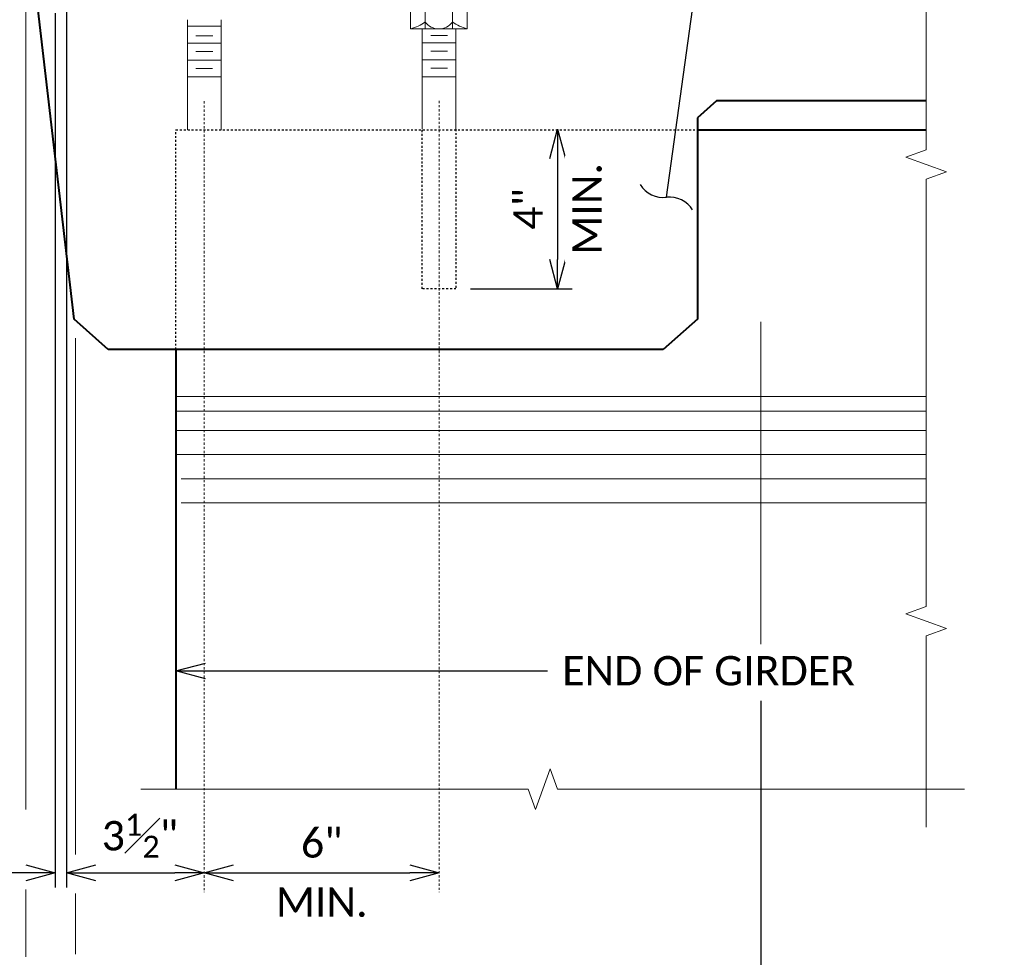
# Model space of a CAD drawing. Header units: metres. Extents: x -113 to 509, y -50 to 519.
# Tile 140 of 240: x -34 to 16, y 129 to 177. Entities that reach past the tile are written whole.
import ezdxf
from ezdxf import colors
from ezdxf.entities.mleader import LeaderData, LeaderLine
from ezdxf.math import Vec2, Vec3

# ---------------------------------------------------------------- set-up
doc = ezdxf.new("R2010")
doc.units = ezdxf.units.M
doc.header["$MEASUREMENT"] = 0
doc.linetypes.add('Wisdot2', pattern=[0.125, 0.0625, -0.0625])
doc.linetypes.add('Wisdot4', pattern=[0.28125, 0.125, -0.0625, 0.03125, -0.0625])
for name, color, linetype, lineweight in [('B_ANNO_BREAK', 7, 'Continuous', 18), ('B_ANNO_DIM', 7, 'Continuous', 18), ('B_CNTR', 1, 'Wisdot4', 18), ('B_DETAIL', 7, 'Continuous', 18), ('B_DETAIL_HIDDEN', 7, 'Wisdot2', 25), ('B_DETAIL_OBJ', 7, 'Continuous', 40), ('B_STEEL_BOLT', 3, 'Continuous', 18)]:
    doc.layers.add(name, color=color, linetype=linetype, lineweight=lineweight)
doc.styles.get("Standard").update_dxf_attribs({"font": 'calibri.ttf'})
doc.dimstyles.new('Annotative', dxfattribs={"dimscale": 0, "dimtxt": 0.0625, "dimasz": 0.0625, "dimexe": 0.03125, "dimexo": 0.03125, "dimgap": 0.03125, "dimtad": 1, "dimdec": 3, "dimzin": 3, "dimdsep": 46, "dimlunit": 4, "dimtxsty": 'Standard', "dimblk": 'OPEN30', "dimcen": 0.03125, "dimaunit": 1, "dimadec": 0, "dimazin": 3, "dimtfac": 0.75, "dimtdec": 3, "dimtofl": 0, "dimtmove": 0, "dimatfit": 3, "dimldrblk": 'OPEN30', "dimfxl": 1, "dimtfill": 1, "dimfrac": 1, "dimtolj": 1, "dimtzin": 0, "dimarcsym": 0})

# ---------------------------------------------------------------- blocks, each defined once
blk = doc.blocks.new('nut and washer')
at = {"layer": 'B_STEEL_BOLT', "linetype": 'Continuous', "lineweight": 18}
for p, q in [((-1.43, -0.777), (-1.43, 0.303)), ((-0.686, -0.777), (-0.686, 0.303)), ((0.709, 0.303), (0.709, -0.777)), ((1.453, 0.303), (1.453, -0.777)), ((1.453, -0.777), (-1.43, -0.777))]:
    blk.add_line(p, q, dxfattribs=at)
at = {"layer": 'B_STEEL_BOLT', "linetype": 'Continuous', "lineweight": 18, "flags": 128}
blk.add_lwpolyline([(-1.712, 0.303), (1.713, 0.303), (1.713, 0.777), (-1.712, 0.777), (-1.712, 0.303)], dxfattribs=at)
at = {"layer": 'B_STEEL_BOLT', "linetype": 'Continuous', "lineweight": 18}
blk.add_arc((0.011, 0.087), 0.863, 216.0804, 323.9196, dxfattribs=at)
for centre, major_axis, start_param, end_param in [((-2.262, 1.557), (2.658, 0), 5.030858, 5.347152), ((2.285, 1.557), (-2.658, 0), 0.936034, 1.252328)]:
    blk.add_ellipse(centre, major_axis=major_axis, ratio=0.924121, start_param=start_param, end_param=end_param, dxfattribs=at)
blk = doc.blocks.new('_Integral')
at = {"color": 0, "linetype": 'ByBlock', "lineweight": -2}
for centre, start, end in [((0.439, 0.118), 129, 195), ((-0.439, -0.118), 309, 15)]:
    blk.add_arc(centre, 0.454, start, end, dxfattribs=at)
blk = doc.blocks.new('_Open30')
at = {"color": 0, "linetype": 'ByBlock', "lineweight": -2}
for p, q in [((-1, 0.268), (0, 0)), ((0, 0), (-1, -0.268)), ((0, 0), (-1, 0))]:
    blk.add_line(p, q, dxfattribs=at)
blk = doc.blocks.new('*D1664')
at = {"layer": 'B_ANNO_DIM', "color": 0, "lineweight": -2, "transparency": 16777216}
for p, q in [((105.985, 219.731), (105.985, 214.582)), ((101.546, 213.082), (106.735, 213.082))]:
    blk.add_line(p, q, dxfattribs=at)
at = {"layer": 'Defpoints', "color": 0, "transparency": 16777216}
for p in [(105.985, 221.231), (100.796, 213.082), (105.985, 213.082)]:
    blk.add_point(p, dxfattribs=at)
at = {"layer": 'B_ANNO_DIM', "color": 0, "lineweight": -2, "transparency": 16777216, "xscale": 1.5, "yscale": 1.5, "zscale": 1.5}
for p, rotation in [((105.985, 221.231), 90), ((105.985, 213.082), 270)]:
    blk.add_blockref('_Open30', p, dxfattribs=dict(at, rotation=rotation))
at = {"layer": 'B_ANNO_DIM', "color": 0, "transparency": 16777216, "insert": (104.481, 217.156), "char_height": 1.5, "attachment_point": 5, "rotation": 90, "bg_fill": 3, "box_fill_scale": 1.25, "bg_fill_color": 256, "bg_fill_true_color": 13158600, "bg_fill_transparency": 0}
blk.add_mtext('\\A1;4"', dxfattribs=at)
at = {"layer": 'B_ANNO_DIM', "color": 0, "transparency": 16777216, "insert": (107.49, 217.156), "char_height": 1.5, "attachment_point": 5, "rotation": 90, "bg_fill": 3, "box_fill_scale": 1.25, "bg_fill_color": 256, "bg_fill_true_color": 13158600, "bg_fill_transparency": 0}
blk.add_mtext('\\A1;MIN.', dxfattribs=at)
blk = doc.blocks.new('*D1665')
at = {"layer": 'B_ANNO_DIM', "color": 0, "lineweight": -2, "transparency": 16777216}
for p, q in [((116.365, 192.047), (116.365, 163.615)), ((81.366, 177.399), (81.366, 163.615)), ((114.865, 164.365), (82.866, 164.365))]:
    blk.add_line(p, q, dxfattribs=at)
at = {"layer": 'Defpoints', "color": 0, "transparency": 16777216}
for p in [(116.365, 192.797), (81.366, 178.149), (81.366, 164.365)]:
    blk.add_point(p, dxfattribs=at)
at = {"layer": 'B_ANNO_DIM', "color": 0, "lineweight": -2, "transparency": 16777216, "xscale": 1.5, "yscale": 1.5, "zscale": 1.5, "rotation": 180}
blk.add_blockref('_Open30', (81.366, 164.365), dxfattribs=at)
at = {"layer": 'B_ANNO_DIM', "color": 0, "lineweight": -2, "transparency": 16777216, "xscale": 1.5, "yscale": 1.5, "zscale": 1.5}
blk.add_blockref('_Open30', (116.365, 164.365), dxfattribs=at)
at = {"layer": 'B_ANNO_DIM', "color": 0, "transparency": 16777216, "insert": (98.865, 165.883), "char_height": 1.5, "attachment_point": 5, "bg_fill": 3, "box_fill_scale": 1.25, "bg_fill_color": 256, "bg_fill_true_color": 13158600, "bg_fill_transparency": 0}
blk.add_mtext('\\A1;2\'-6"', dxfattribs=at)
blk = doc.blocks.new('*D1686')
at = {"layer": 'B_ANNO_DIM', "color": 0, "lineweight": -2, "transparency": 16777216}
blk.add_line((89.444, 183.267), (98.438, 183.267), dxfattribs=at)
at = {"layer": 'Defpoints', "color": 0, "transparency": 16777216}
for p in [(87.944, 183.267), (99.938, 183.267), (99.938, 183.267)]:
    blk.add_point(p, dxfattribs=at)
at = {"layer": 'B_ANNO_DIM', "color": 0, "lineweight": -2, "transparency": 16777216, "xscale": 1.5, "yscale": 1.5, "zscale": 1.5, "rotation": 180}
blk.add_blockref('_Open30', (87.944, 183.267), dxfattribs=at)
at = {"layer": 'B_ANNO_DIM', "color": 0, "lineweight": -2, "transparency": 16777216, "xscale": 1.5, "yscale": 1.5, "zscale": 1.5}
blk.add_blockref('_Open30', (99.938, 183.267), dxfattribs=at)
at = {"layer": 'B_ANNO_DIM', "color": 0, "transparency": 16777216, "char_height": 1.5, "attachment_point": 5, "bg_fill": 3, "box_fill_scale": 1.25, "bg_fill_color": 256, "bg_fill_true_color": 13158600, "bg_fill_transparency": 0}
for s, insert in [('\\A1;6"', (93.941, 184.785)), ('\\A1;MIN.', (93.941, 181.762))]:
    blk.add_mtext(s, dxfattribs=dict(at, insert=insert))
blk = doc.blocks.new('*D1675')
at = {"layer": 'B_ANNO_DIM', "color": 0, "lineweight": -2, "transparency": 16777216}
blk.add_line((82.41, 183.267), (86.444, 183.267), dxfattribs=at)
at = {"layer": 'Defpoints', "color": 0, "transparency": 16777216}
for p in [(80.91, 183.267), (87.944, 183.267), (87.944, 183.267)]:
    blk.add_point(p, dxfattribs=at)
at = {"layer": 'B_ANNO_DIM', "color": 0, "lineweight": -2, "transparency": 16777216, "xscale": 1.5, "yscale": 1.5, "zscale": 1.5, "rotation": 180}
blk.add_blockref('_Open30', (80.91, 183.267), dxfattribs=at)
at = {"layer": 'B_ANNO_DIM', "color": 0, "lineweight": -2, "transparency": 16777216, "xscale": 1.5, "yscale": 1.5, "zscale": 1.5}
blk.add_blockref('_Open30', (87.944, 183.267), dxfattribs=at)
at = {"layer": 'B_ANNO_DIM', "color": 0, "transparency": 16777216, "insert": (84.655, 185.16), "char_height": 1.5, "attachment_point": 5, "bg_fill": 3, "box_fill_scale": 1.25, "bg_fill_color": 256, "bg_fill_true_color": 13158600, "bg_fill_transparency": 0}
blk.add_mtext('\\A1;3{\\H0.75x;\\S1#2;}"', dxfattribs=at)
blk = doc.blocks.new('*D1674')
at = {"layer": 'B_ANNO_DIM', "color": 0, "lineweight": -2, "transparency": 16777216}
for p, q in [((80.91, 227.722), (80.91, 182.517)), ((80.327, 227.146), (80.327, 182.517)), ((78.827, 183.267), (75.827, 183.267)), ((82.41, 183.267), (83.91, 183.267))]:
    blk.add_line(p, q, dxfattribs=at)
at = {"layer": 'Defpoints', "color": 0, "transparency": 16777216}
for p in [(80.91, 228.472), (80.327, 227.896), (80.327, 183.267)]:
    blk.add_point(p, dxfattribs=at)
at = {"layer": 'B_ANNO_DIM', "color": 0, "lineweight": -2, "transparency": 16777216, "xscale": 1.5, "yscale": 1.5, "zscale": 1.5}
blk.add_blockref('_Open30', (80.327, 183.267), dxfattribs=at)
at = {"layer": 'B_ANNO_DIM', "color": 0, "lineweight": -2, "transparency": 16777216, "xscale": 1.5, "yscale": 1.5, "zscale": 1.5, "rotation": 180}
blk.add_blockref('_Open30', (80.91, 183.267), dxfattribs=at)
blk = doc.blocks.new('*U1663')
at = {"layer": 'B_ANNO_BREAK', "flags": 128}
for points in [[(124.8055, 237.8278), (124.8055, 220.175), (123.7746, 219.7998), (125.8365, 219.0493), (124.8055, 218.6741), (124.8055, 196.8694), (123.7746, 196.4941), (125.8365, 195.7437), (124.8055, 195.3684), (124.8055, 185.6008)], [(126.7636, 187.5367), (105.9839, 187.5367), (105.6087, 188.5676), (104.8582, 186.5057), (104.483, 187.5367), (84.7021, 187.5367)]]:
    blk.add_lwpolyline(points, dxfattribs=at)
at = {"layer": 'B_ANNO_DIM'}
for p, q in [((78.8235, 227.8777), (78.8235, 186.4953)), ((116.3654, 194.946), (116.3654, 211.3894)), ((78.8235, 182.4119), (78.8235, 178.9718))]:
    blk.add_line(p, q, dxfattribs=at)
at = {"layer": 'B_DETAIL'}
for p, q in [((86.4994, 207.581), (124.8055, 207.581)), ((86.4994, 206.839), (124.8055, 206.839)), ((86.4994, 205.85), (124.8055, 205.85)), ((86.4994, 204.613), (124.8055, 204.613)), ((86.7634, 203.382), (124.8055, 203.382)), ((86.7634, 202.145), (124.8055, 202.145))]:
    blk.add_line(p, q, dxfattribs=at)
at = {"layer": 'B_DETAIL_HIDDEN'}
for p, q in [((99.0743, 213.0818), (99.0743, 221.2307)), ((100.7963, 221.2307), (100.7963, 213.0818)), ((86.4994, 209.977), (86.4994, 221.198)), ((86.4994, 221.198), (113.1271, 221.198))]:
    blk.add_line(p, q, dxfattribs=at)
at = {"layer": 'B_DETAIL_HIDDEN', "ltscale": 0.5}
blk.add_line((100.7963, 213.0818), (99.0743, 213.0818), dxfattribs=at)
at = {"layer": 'B_DETAIL_OBJ'}
for p, q in [((81.2945, 211.5203), (78.8235, 232.8459)), ((114.1001, 222.671), (113.1271, 221.8096)), ((124.8055, 222.671), (114.1001, 222.671)), ((113.1271, 221.8096), (113.1271, 211.5203)), ((113.1271, 221.198), (124.8055, 221.198)), ((83.0375, 209.977), (81.2945, 211.5203)), ((113.1271, 211.5203), (111.3841, 209.977)), ((111.3841, 209.977), (83.0375, 209.977))]:
    blk.add_line(p, q, dxfattribs=at)
at = {"layer": 'B_STEEL_BOLT'}
for p, q in [((87.0863, 226.8158), (87.0863, 221.198)), ((88.8023, 221.198), (88.8023, 226.8158)), ((88.8023, 226.4798), (87.0863, 226.4798)), ((99.0743, 221.2307), (99.0743, 226.3418)), ((100.7963, 226.3418), (100.7963, 221.2307)), ((88.3763, 225.9937), (87.5123, 225.9937)), ((100.3703, 226.0057), (99.5063, 226.0057)), ((88.8023, 225.6158), (87.0863, 225.6158)), ((100.7963, 225.6278), (99.0803, 225.6278)), ((88.8023, 224.7518), (87.0863, 224.7518)), ((88.3763, 225.1898), (87.5123, 225.1898)), ((100.7963, 224.7638), (99.0803, 224.7638)), ((100.3703, 225.2018), (99.5063, 225.2018)), ((88.3703, 224.3258), (87.5123, 224.3258)), ((100.3643, 224.3378), (99.5063, 224.3378)), ((88.8023, 223.8938), (87.0863, 223.8938)), ((100.7963, 223.9058), (99.0803, 223.9058))]:
    blk.add_line(p, q, dxfattribs=at)
at = {"color": 7, "linetype": 'Continuous', "lineweight": 18, "xscale": -1}
blk.add_blockref('nut and washer', (99.9353, 227.1188), dxfattribs=at)
at = {"layer": 'B_ANNO_DIM'}
ml = blk.add_multileader_mtext('Standard', dxfattribs=at)
ml.set_content('CONCRETE DIAPHRAGM TO\\PEXTEND BETWEEN INSIDE\\PFACES OF EXTERIOR GIRDERS', color=256)
ml.set_leader_properties()
ml.set_arrow_properties(name='INTEGRAL')
ml.build(insert=Vec2(0, 0))
ml.multileader.update_dxf_attribs({"dogleg_length": 0.125, "arrow_head_size": 3, "scale": 24})
ctx = ml.context
ctx.base_point, ctx.scale, ctx.char_height, ctx.arrow_head_size, ctx.landing_gap_size, ctx.plane_origin = Vec3(119.689, 247.2034), 24, 1.5, 3, 0.75, Vec3(109.7837, 211.3963)
notes = []
notes.append((ctx, [(0, (1, 1, 0), (116.689, 247.2034), (1, 0), 3, [(0, [(111.5441, 217.7503), (115.6148, 247.2034), (115.9728, 247.2034)], 0, [])])]))
ctx.mtext.insert, ctx.mtext.flow_direction = Vec3(120.439, 247.9644), 5
for ctx, leaders in notes:
    for number, flags, end, landing, length, lines in leaders:
        leader = LeaderData()
        leader.index, (leader.has_last_leader_line, leader.has_dogleg_vector, leader.attachment_direction) = number, flags
        leader.last_leader_point, leader.dogleg_vector, leader.dogleg_length = Vec3(end), Vec3(landing), length
        for number, points, colour, breaks in lines:
            line = LeaderLine()
            line.index, line.vertices, line.color, line.breaks = number, Vec3.list(points), colors.encode_raw_color(colour), breaks
            leader.lines.append(line)
        ctx.leaders.append(leader)
dim = blk.add_linear_dim(base=(105.9847, 213.0818), p1=(105.9847, 221.2307), p2=(100.7963, 213.0818), angle=90, text='4"\\XMIN.', dimstyle='Annotative', dxfattribs=at)
dim.commit()
dim.dimension.update_dxf_attribs({"geometry": '*D1664', "text_midpoint": (105.9847, 217.1563)})
dim = blk.add_linear_dim(base=(81.3655, 164.3648), p1=(116.3654, 192.7966), p2=(81.3655, 178.1491), text='2\'-6"', dimstyle='Annotative', dxfattribs=at)
dim.commit()
dim.dimension.update_dxf_attribs({"geometry": '*D1665', "text_midpoint": (98.8655, 165.8833)})
blk.add_line((81.3655, 179.1179), (81.3655, 182.2068), dxfattribs=at)
at = {"layer": 'B_DETAIL_OBJ'}
blk.add_line((86.4994, 209.977), (86.4994, 187.5367), dxfattribs=at)
at = {"layer": 'B_ANNO_DIM'}
dim = blk.add_linear_dim(base=(99.9383, 183.2668), p1=(87.9443, 183.2668), p2=(99.9383, 183.2668), text='<>\\XMIN.', dimstyle='Annotative', override={"dimlfac": 0.5}, dxfattribs=at)
dim.commit()
dim.dimension.update_dxf_attribs({"geometry": '*D1686', "text_midpoint": (93.9413, 183.2668)})
ml = blk.add_multileader_mtext('Standard', dxfattribs=at)
ml.set_content('END OF GIRDER', color=256)
ml.set_leader_properties()
ml.set_arrow_properties(name='OPEN30')
ml.build(insert=Vec2(0, 0))
ml.multileader.update_dxf_attribs({"text_right_attachment_type": 3, "dogleg_length": 0.0625, "arrow_head_size": 1.5, "scale": 24})
ctx = ml.context
ctx.base_point, ctx.scale, ctx.char_height, ctx.arrow_head_size, ctx.landing_gap_size, ctx.plane_origin = Vec3(105.4702, 193.5726), 24, 1.5, 1.5, 0.75, Vec3(82.8267, 193.5726)
ctx.right_attachment = 3
notes = []
notes.append((ctx, [(0, (1, 1, 0), (103.9702, 193.5726), (1, 0), 1.5, [(0, [(86.4994, 193.5726), (103.9702, 193.5726), (103.9702, 193.5726)], 0, [])])]))
ctx.mtext.insert, ctx.mtext.flow_direction = Vec3(106.2202, 194.3336), 5
for ctx, leaders in notes:
    for number, flags, end, landing, length, lines in leaders:
        leader = LeaderData()
        leader.index, (leader.has_last_leader_line, leader.has_dogleg_vector, leader.attachment_direction) = number, flags
        leader.last_leader_point, leader.dogleg_vector, leader.dogleg_length = Vec3(end), Vec3(landing), length
        for number, points, colour, breaks in lines:
            line = LeaderLine()
            line.index, line.vertices, line.color, line.breaks = number, Vec3.list(points), colors.encode_raw_color(colour), breaks
            leader.lines.append(line)
        ctx.leaders.append(leader)
at = {"layer": 'B_CNTR'}
blk.add_line((99.9383, 222.6753), (99.9383, 182.2864), dxfattribs=at)
at = {"layer": 'B_ANNO_DIM'}
dim = blk.add_linear_dim(base=(87.9443, 183.2668), p1=(80.9103, 183.2668), p2=(87.9443, 183.2668), dimstyle='Annotative', override={"dimlfac": 0.5}, dxfattribs=at)
dim.commit()
dim.dimension.update_dxf_attribs({"geometry": '*D1675', "text_midpoint": (84.6549, 183.2668), "dimtype": 160})
blk.add_line((81.3655, 184.2031), (81.3655, 210.5638), dxfattribs=at)
at = {"layer": 'B_CNTR'}
blk.add_line((87.9443, 222.6633), (87.9443, 182.2864), dxfattribs=at)
at = {"layer": 'B_ANNO_DIM'}
dim = blk.add_linear_dim(base=(80.3266, 183.2668), p1=(80.9103, 228.4718), p2=(80.3266, 227.8958), text=' ', dimstyle='Annotative', dxfattribs=at)
dim.commit()
dim.dimension.update_dxf_attribs({"geometry": '*D1674', "text_midpoint": (76.5766, 183.2668), "dimtype": 160})

msp = doc.modelspace()

# ---------------------------------------------------------------- block references
msp.add_blockref('*U1663', (-112.829, -49.648))

doc.saveas('drawing.dxf')
